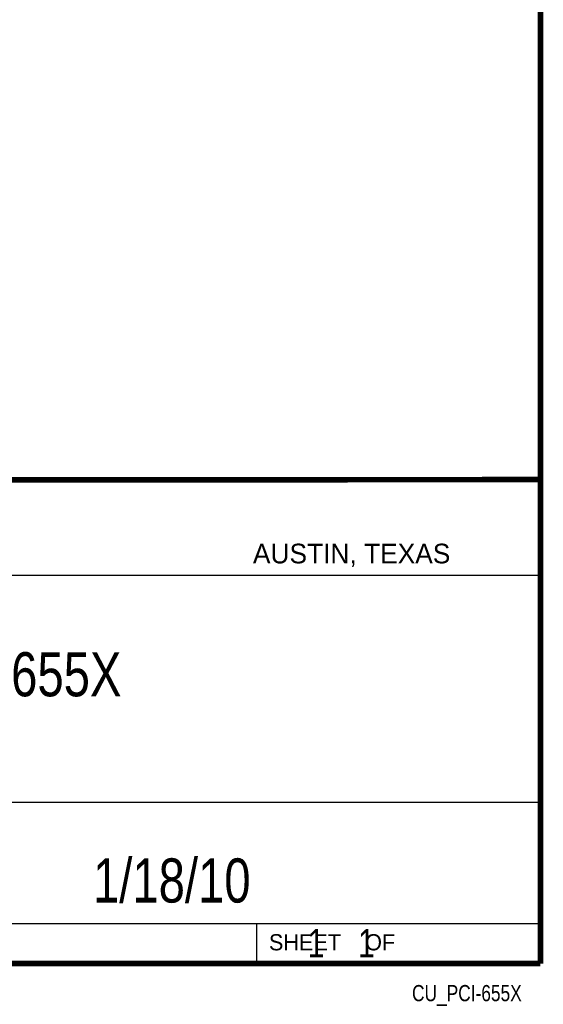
# Model space of a CAD drawing. Header units: inches. Extents: x 0.2 to 16.8, y 0.1 to 10.8.
# Tile 17 of 19: x 14.9 to 16.8, y 0.1 to 3.6. Entities that reach past the tile are written whole.
import ezdxf
from ezdxf.enums import TextEntityAlignment as Align

# ---------------------------------------------------------------- set-up
doc = ezdxf.new("R2010")
doc.units = ezdxf.units.IN
doc.header["$LTSCALE"] = 0.935
doc.header["$MEASUREMENT"] = 0
doc.layers.get('0').update_dxf_attribs({"linetype": 'CONTINUOUS'})
doc.styles.get("Standard").update_dxf_attribs({"font": 'txt', "width": 0.8})

msp = doc.modelspace()

# ---------------------------------------------------------------- linework, layer by layer
at = {"color": 2, "linetype": 'CONTINUOUS'}
for p, q in [((13.06524, 1.96953), (16.74504, 1.96953)), ((16.74504, 1.96953), (16.74504, 0.26053)), ((13.06532, 1.63288), (16.75003, 1.63288)), ((13.06524, 0.82953), (16.74504, 0.82953)), ((13.06524, 0.40053), (16.74504, 0.40053)), ((15.74504, 0.40053), (15.74504, 0.26053)), ((13.06524, 0.26053), (16.74504, 0.26053)), ((15.74616, 0.26074), (16.74616, 0.26074)), ((15.74616, 0.26074), (15.74616, 0.26024)), ((15.74616, 0.26024), (16.74616, 0.26024)), ((16.74616, 0.26074), (16.74616, 0.26024))]:
    msp.add_line(p, q, dxfattribs=at)
at = {"color": 7, "linetype": 'CONTINUOUS', "const_width": 0.02}
for points in [[(16.75, 0.25859), (16.75, 10.75859)], [(11.47181, 1.97017), (16.75, 1.97072)], [(0.25, 0.25859), (16.75, 0.25859)]]:
    msp.add_lwpolyline(points, dxfattribs=at)

# ---------------------------------------------------------------- texts
at = {"color": 2, "linetype": 'CONTINUOUS'}
for s, height, p in [('AUSTIN, TEXAS', 0.069617, (15.73268, 1.67446)), ('SHEET    OF', 0.057262, (15.78922, 0.30524))]:
    msp.add_text(s, height=height, dxfattribs=at).set_placement(p)
at = {"color": 2, "linetype": 'CONTINUOUS', "width": 0.8}
msp.add_text('CU_PCI-655X', height=0.057262, dxfattribs=at).set_placement((16.68366, 0.12536), align=Align.RIGHT)
at = {"color": 7, "linetype": 'CONTINUOUS'}
for s, insert, char_height, width, attachment_point in [('PCI-655X\\P ', (14.90514, 1.36034), 0.15625, 1, 2), ('1/18/10 ', (15.44554, 0.63066), 0.15625, 1, 2), ('    1    1', (15.80754, 0.38053), 0.1, 0.8, 1)]:
    msp.add_mtext(s, dxfattribs=dict(at, insert=insert, char_height=char_height, width=width, attachment_point=attachment_point))

doc.saveas('drawing.dxf')
